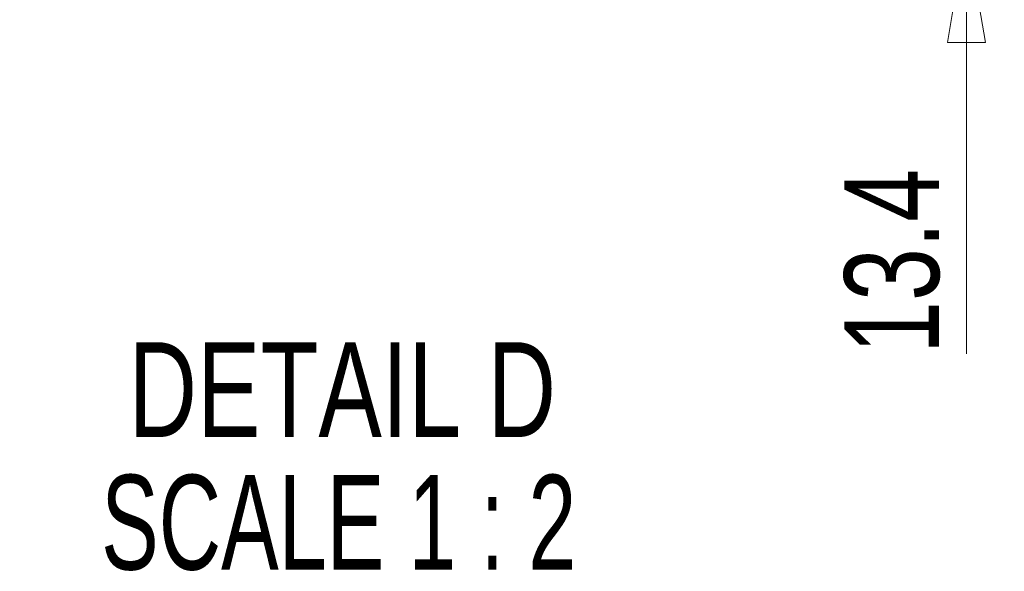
# Model space of a CAD drawing. Header units: millimetres. Extents: x 0 to 2100, y 0 to 1485.
# Tile 77 of 123: x 877 to 1007, y 873 to 946. Entities that reach past the tile are written whole.
import ezdxf

# ---------------------------------------------------------------- set-up
doc = ezdxf.new("R2010")
doc.units = ezdxf.units.MM
doc.header["$LTSCALE"] = 5
doc.styles.add('SLDTEXTSTYLE1', font='TXT', dxfattribs={"width": 0.75})
doc.styles.add('SLDTEXTSTYLE2', font='TXT', dxfattribs={"width": 0.681818})
doc.dimstyles.new('SLDDIMSTYLE4', dxfattribs={"dimtxt": 12.5, "dimasz": 15, "dimexe": 0, "dimexo": 0.0625, "dimgap": 3.125, "dimtad": 1, "dimdec": 1, "dimlfac": 0.4, "dimrnd": 1e-09, "dimzin": 12, "dimdsep": 46, "dimtxsty": 'SLDTEXTSTYLE1', "dimblk1": 'CLOSED', "dimblk2": 'CLOSED', "dimsah": 1, "dimcen": 0.09, "dimadec": 0, "dimazin": 3, "dimtfac": 1, "dimtmove": 0, "dimatfit": 0, "dimldrblk": 'CLOSED', "dimfxl": 0, "dimfrac": 2, "dimtolj": 1, "dimtzin": 12, "dimarcsym": 0})

# ---------------------------------------------------------------- blocks, each defined once
blk = doc.blocks.new('_CLOSED')
at = {"color": 0, "linetype": 'ByBlock', "lineweight": -2}
for p, q in [((-1, 0.166667), (0, 0)), ((-1, 0.166667), (-1, -0.166667)), ((0, 0), (-1, -0.166667)), ((0, 0), (-1, 0))]:
    blk.add_line(p, q, dxfattribs=at)
blk = doc.blocks.new('_D_30')
at = {"color": 7, "linetype": 'Continuous', "lineweight": 0}
for p, q in [((1001.89, 991.78), (1001.89, 1021.78)), ((925.17, 991.78), (1006.89, 991.78)), ((1001.89, 991.78), (1001.89, 958.17)), ((945.3, 958.17), (1006.89, 958.17)), ((1001.89, 958.17), (1001.89, 902.12))]:
    blk.add_line(p, q, dxfattribs=at)
at = {"color": 7, "linetype": 'Continuous', "lineweight": 0, "xscale": 15, "yscale": 15}
for p, rotation in [((1001.89, 991.78, -328.13), 270.0000000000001), ((1001.89, 958.17, -328.13), 90.0000000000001)]:
    blk.add_blockref('_CLOSED', p, dxfattribs=dict(at, rotation=rotation))
at = {"color": 7, "linetype": 'Continuous', "lineweight": 0, "insert": (985.78, 902.12), "char_height": 12.5, "attachment_point": 1, "rotation": 90, "style": 'SLDTEXTSTYLE1'}
blk.add_mtext('13.4', dxfattribs=at)
blk = doc.blocks.new('SW_NOTE_5')
at = {"color": 0, "linetype": 'Continuous', "lineweight": 0, "char_height": 12.5, "attachment_point": 2}
for s, insert, style in [('DETAIL D', (33.98, 16.11), 'SLDTEXTSTYLE1'), ('SCALE 1 : 2', (33.52, -1.39), 'SLDTEXTSTYLE2')]:
    blk.add_mtext(s, dxfattribs=dict(at, insert=insert, style=style))

msp = doc.modelspace()

# ---------------------------------------------------------------- block references
at = {"color": 7, "linetype": 'Continuous', "lineweight": 0}
msp.add_blockref('SW_NOTE_5', (885.55, 887.54), dxfattribs=at)

# ---------------------------------------------------------------- dimensions: what is measured, and where the dimension line sits
dim = msp.add_linear_dim(base=(1001.89, 958.17), p1=(920.17, 991.78), p2=(940.3, 958.17), angle=90, dimstyle='SLDDIMSTYLE4', dxfattribs=at)
dim.commit()
dim.dimension.update_dxf_attribs({"geometry": '_D_30', "text_midpoint": (1001.89, 918.28), "dimtype": 160})

doc.saveas('drawing.dxf')
